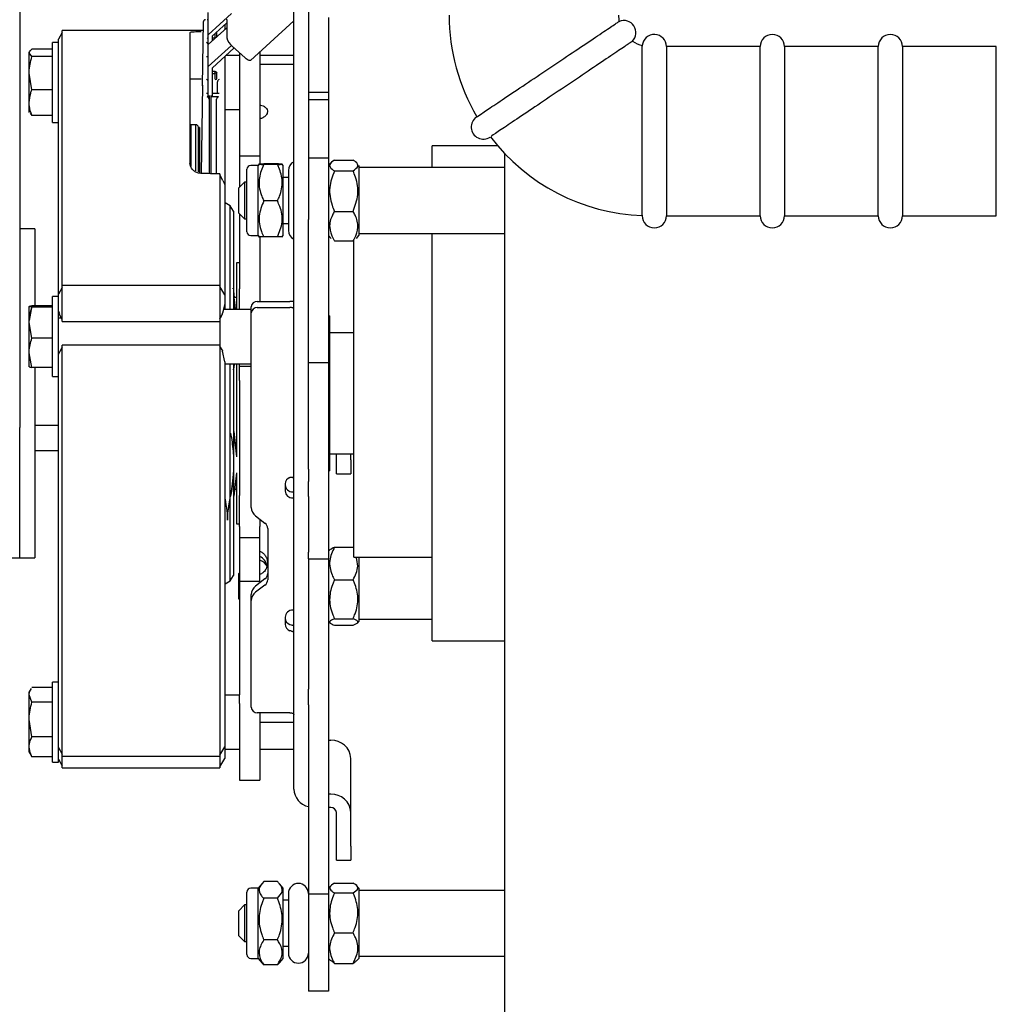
# Model space of a CAD drawing. Extents: x -1.6 to 30.5, y 5 to 43.4.
# Tile 3 of 12: x 12.5 to 17.5, y 8.9 to 14. Entities that reach past the tile are written whole.
import ezdxf

# ---------------------------------------------------------------- set-up
doc = ezdxf.new("R2010")
doc.units = 0
doc.header["$LTSCALE"] = 0.5
doc.header["$MEASUREMENT"] = 0
doc.layers.get('0').update_dxf_attribs({"linetype": 'CONTINUOUS'})
doc.layers.get('Defpoints').update_dxf_attribs({"linetype": 'CONTINUOUS'})
doc.layers.add('DIM', color=1, linetype='CONTINUOUS')
doc.styles.add('ROMANS', font='romans.shx', dxfattribs={"width": 0.9, "height": 0.375})
doc.dimstyles.new('GENIE', dxfattribs={"dimscale": 2, "dimtxt": 0.25, "dimasz": 0.156, "dimexe": 0.095, "dimexo": 0.0925, "dimgap": 0.095, "dimtad": 0, "dimtih": 1, "dimtoh": 1, "dimdec": 5, "dimzin": 4, "dimdsep": 46, "dimlunit": 5, "dimtxsty": 'ROMANS', "dimcen": 0.09, "dimadec": 0, "dimazin": 0, "dimtfac": 1, "dimtdec": 5, "dimtofl": 0, "dimtmove": 0, "dimatfit": 3, "dimfxl": 0.095, "dimfrac": 2, "dimtolj": 1, "dimtzin": 4, "dimarcsym": 0})

# ---------------------------------------------------------------- blocks, each defined once
blk = doc.blocks.new('*D54')
at = {"layer": 'Defpoints', "color": 0}
for p in [(26.4828, 26.5005), (10.1748, 20.1592), (26.4828, 6.7592)]:
    blk.add_point(p, dxfattribs=at)
at = {"layer": 'DIM', "color": 0, "lineweight": -2}
for p, q in [((26.4828, 26.3155), (26.4828, 6.5692)), ((10.1748, 19.9742), (10.1748, 6.5692)), ((10.4868, 6.7592), (15.3012, 6.7592)), ((26.1708, 6.7592), (21.3564, 6.7592))]:
    blk.add_line(p, q, dxfattribs=at)
at = {"layer": 'DIM', "color": 0}
for points in [[(10.4868, 6.8112), (10.4868, 6.7072), (10.1748, 6.7592)], [(26.1708, 6.7072), (26.1708, 6.8112), (26.4828, 6.7592)]]:
    blk.add_solid(points, dxfattribs=at)
at = {"layer": 'DIM', "color": 0, "insert": (18.3288, 6.7592), "char_height": 0.375, "attachment_point": 5, "style": 'ROMANS'}
blk.add_mtext('\\A1;{\\P16 5/16"\\P(WIDTH OF OPERATOR)}', dxfattribs=at)

msp = doc.modelspace()

# ---------------------------------------------------------------- linework, layer by layer
at = {"color": 7, "linetype": 'Continuous', "lineweight": 25}
for p, q in [((12.450526, 19.661092), (12.450526, 11.863177)), ((13.867326, 13.513876), (13.867326, 14.283294)), ((13.942326, 14.283294), (13.942326, 13.513876)), ((13.424994, 13.892965), (13.424994, 14.007072)), ((13.545309, 14.002008), (13.424994, 13.892965)), ((13.395585, 13.629352), (13.400396, 13.960871)), ((13.520453, 13.953847), (13.444994, 13.885457)), ((13.520453, 13.969758), (13.520453, 13.876782)), ((13.642774, 13.760628), (13.867326, 13.964141)), ((14.047326, 13.981864), (14.047326, 13.909082)), ((12.670326, 13.90423), (12.650326, 13.869589)), ((13.399719, 13.91423), (12.670326, 13.91423)), ((12.670326, 12.593413), (12.670326, 13.91423)), ((13.330326, 13.903995), (13.330326, 13.228825)), ((13.424994, 13.84254), (13.520453, 13.929055)), ((13.459326, 13.898447), (13.459326, 13.879986)), ((13.469326, 13.882719), (13.469326, 13.90751)), ((13.510326, 13.944668), (13.510326, 13.919877)), ((14.047326, 13.909082), (14.047326, 13.829347)), ((12.650326, 13.853418), (12.619326, 13.853418)), ((12.619326, 13.439418), (12.619326, 13.853418)), ((12.650326, 12.580219), (12.650326, 13.869589)), ((13.424994, 13.875211), (13.423552, 13.875211)), ((13.424994, 13.84254), (13.424994, 13.892965)), ((13.444994, 13.885457), (13.444994, 13.860666)), ((13.461042, 13.875211), (13.444994, 13.875211)), ((13.459326, 13.879986), (13.459326, 13.877511)), ((13.459326, 13.877511), (13.459326, 13.875211)), ((12.499326, 13.798889), (12.499326, 13.802418)), ((12.513259, 13.779839), (12.499326, 13.798889)), ((12.499326, 13.694078), (12.499326, 13.798889)), ((12.619326, 13.817939), (12.513259, 13.817939)), ((13.424994, 13.728433), (13.424994, 13.84254)), ((13.545309, 13.837475), (13.424994, 13.728433)), ((13.559382, 13.824596), (13.444994, 13.720925)), ((13.548737, 13.834243), (13.615913, 13.773362)), ((13.587326, 13.79927), (13.587326, 13.267063)), ((13.692326, 13.805537), (13.692326, 13.267063)), ((14.047326, 13.829347), (14.047326, 13.593889)), ((16.277848, 13.831998), (15.792848, 13.831998)), ((15.792848, 13.831998), (15.792848, 12.956998)), ((16.277848, 12.956998), (16.277848, 13.831998)), ((16.887848, 13.831998), (16.402848, 13.831998)), ((16.402848, 13.831998), (16.402848, 12.956998)), ((16.887848, 12.956998), (16.887848, 13.831998)), ((17.497848, 13.831998), (17.012848, 13.831998)), ((17.012848, 13.831998), (17.012848, 12.956998)), ((17.497848, 12.956998), (17.497848, 13.831998)), ((12.619326, 13.779839), (12.513259, 13.779839)), ((13.424994, 13.779657), (13.420695, 13.779657)), ((13.510326, 13.780136), (13.510326, 13.386562)), ((13.587326, 13.786418), (13.517258, 13.786418)), ((13.867326, 13.786418), (13.692326, 13.786418)), ((12.513259, 13.608318), (12.499326, 13.694078)), ((12.499326, 13.541608), (12.499326, 13.694078)), ((13.424994, 13.574688), (13.424994, 13.728433)), ((13.444994, 13.720925), (13.444994, 13.574688)), ((13.454326, 13.70302), (13.444994, 13.70302)), ((13.444994, 13.69302), (13.454326, 13.69302)), ((13.459326, 13.695549), (13.459326, 13.667313)), ((13.469326, 13.667313), (13.469326, 13.695549)), ((13.867326, 13.73923), (13.692326, 13.73923)), ((13.459326, 13.667313), (13.459326, 13.666972)), ((13.469326, 13.666972), (13.469326, 13.667313)), ((13.472211, 13.589479), (13.472211, 13.648914)), ((12.619326, 13.608318), (12.513259, 13.608318)), ((13.395585, 13.631918), (13.389222, 13.176184)), ((13.424994, 13.589479), (13.420695, 13.589479)), ((13.477957, 13.589479), (13.444994, 13.589479)), ((14.047326, 13.593889), (13.942326, 13.593889)), ((14.047326, 13.593889), (14.047326, 13.593853)), ((14.047326, 13.593853), (14.047326, 13.557783)), ((12.499326, 13.490418), (12.499326, 13.541608)), ((13.429326, 13.571428), (13.419326, 13.571428)), ((13.429326, 13.579219), (13.429326, 13.574933)), ((13.429326, 13.574933), (13.429326, 13.568034)), ((13.429326, 13.568034), (13.429326, 13.55439)), ((13.429326, 13.55439), (13.429326, 13.377499)), ((13.439326, 13.574933), (13.439326, 13.579219)), ((13.439326, 13.568034), (13.439326, 13.574933)), ((13.478326, 13.571428), (13.439326, 13.571428)), ((13.439326, 13.174611), (13.439326, 13.568034)), ((13.468326, 13.377499), (13.468326, 13.559116)), ((13.942326, 13.557783), (14.047326, 13.557783)), ((14.047326, 13.557783), (14.047326, 13.254119)), ((13.510326, 13.506418), (13.587326, 13.506418)), ((13.867326, 12.93724), (13.867326, 13.513876)), ((13.942326, 13.513876), (13.942326, 12.93724)), ((12.503919, 13.486825), (12.513259, 13.474898)), ((12.619326, 13.474898), (12.513259, 13.474898)), ((12.619326, 13.439418), (12.650326, 13.439418)), ((13.334004, 13.427162), (13.330326, 13.427162)), ((13.334004, 13.217237), (13.334004, 13.427162)), ((13.360004, 13.427162), (13.336647, 13.427162)), ((13.336647, 13.212637), (13.336647, 13.427162)), ((13.360004, 13.189849), (13.360004, 13.427162)), ((13.380326, 13.41423), (13.374326, 13.41423)), ((13.374326, 13.184213), (13.374326, 13.41423)), ((13.380326, 13.41423), (13.380326, 13.231067)), ((13.510326, 13.386562), (13.510326, 13.373273)), ((13.429326, 13.377499), (13.429326, 13.174925)), ((13.468326, 13.173701), (13.468326, 13.377499)), ((13.510326, 13.373273), (13.510326, 13.113809)), ((14.920159, 13.31923), (14.582326, 13.31923)), ((14.920159, 13.31923), (14.582326, 13.31923)), ((14.582326, 13.206218), (14.582326, 13.31923)), ((13.587326, 13.267063), (13.692326, 13.267063)), ((13.587326, 13.267063), (13.587326, 13.106218)), ((13.692326, 13.267063), (13.692326, 13.226113)), ((14.047326, 13.254119), (13.942326, 13.254119)), ((14.047326, 13.254119), (14.047326, 12.197752)), ((14.077326, 13.245375), (14.173326, 13.245375)), ((14.957326, 8.80423), (14.957326, 13.278149)), ((13.380326, 13.231067), (13.380326, 13.182568)), ((13.624826, 13.115342), (13.624826, 13.197725)), ((13.682326, 13.217725), (13.644826, 13.217725)), ((13.688642, 13.225093), (13.682326, 13.217725)), ((13.682326, 13.12514), (13.682326, 13.217725)), ((13.782326, 13.224963), (13.712326, 13.224963)), ((13.782326, 13.222449), (13.712326, 13.222449)), ((13.812326, 13.217725), (13.805784, 13.225357)), ((13.812326, 13.12514), (13.812326, 13.217725)), ((13.839326, 13.190718), (13.839326, 12.881718)), ((14.059671, 13.232128), (14.047326, 13.217725)), ((14.059671, 13.232128), (14.047326, 13.217725)), ((14.077326, 13.189238), (14.173326, 13.189238)), ((14.192498, 13.230358), (14.190927, 13.23219)), ((14.192498, 13.230358), (14.190927, 13.23219)), ((14.203326, 13.217725), (14.203326, 12.907812)), ((14.957326, 13.206218), (14.203326, 13.206218)), ((14.957326, 13.206218), (14.203326, 13.206218)), ((13.485326, 13.173166), (13.485326, 12.593413)), ((13.500675, 13.140243), (13.485326, 13.168042)), ((13.612326, 13.131218), (13.582326, 13.101218)), ((13.612326, 13.131218), (13.582326, 13.101218)), ((13.624826, 13.131218), (13.612326, 13.131218)), ((13.624826, 13.131218), (13.612326, 13.131218)), ((13.612326, 13.131218), (13.612326, 12.941218)), ((13.839326, 13.155218), (13.812326, 13.155218)), ((13.510326, 13.113809), (13.510326, 12.579137)), ((13.582326, 12.971218), (13.582326, 13.101218)), ((13.624826, 12.874712), (13.624826, 13.115342)), ((13.682326, 12.854712), (13.682326, 13.12514)), ((13.812326, 12.854712), (13.812326, 13.12514)), ((13.782326, 13.033704), (13.712326, 13.033704)), ((13.511618, 13.02423), (13.510326, 13.02423)), ((13.538618, 13.008641), (13.511618, 13.02423)), ((13.511618, 12.472544), (13.511618, 13.02423)), ((13.555326, 12.980276), (13.538618, 13.008641)), ((13.538618, 12.472544), (13.538618, 13.008641)), ((13.555326, 12.980276), (13.555326, 12.892108)), ((14.077326, 12.980082), (14.173326, 12.980082)), ((13.582326, 12.971218), (13.612326, 12.941218)), ((13.582326, 12.971218), (13.612326, 12.941218)), ((13.587326, 12.966218), (13.587326, 12.57909)), ((13.612326, 12.941218), (13.624826, 12.941218)), ((13.612326, 12.941218), (13.624826, 12.941218)), ((13.867326, 11.647871), (13.867326, 12.93724)), ((13.942326, 11.647871), (13.942326, 12.93724)), ((15.792848, 12.956998), (16.277848, 12.956998)), ((16.402848, 12.956998), (16.887848, 12.956998)), ((17.012848, 12.956998), (17.497848, 12.956998)), ((12.528026, 12.88923), (12.450526, 12.88923)), ((12.528026, 12.88923), (12.528026, 12.492101)), ((13.555326, 12.892108), (13.555326, 12.472544)), ((13.812326, 12.917218), (13.839326, 12.917218)), ((14.203326, 12.907812), (14.203326, 12.854712)), ((13.644826, 12.854712), (13.682326, 12.854712)), ((13.682326, 12.854712), (13.688642, 12.847344)), ((13.692326, 12.851082), (13.692326, 12.57909)), ((13.782326, 12.847474), (13.712326, 12.847474)), ((13.805784, 12.84708), (13.812326, 12.854712)), ((14.047326, 12.854712), (14.059671, 12.840309)), ((14.047326, 12.854712), (14.059671, 12.840309)), ((14.077326, 12.827062), (14.173326, 12.827062)), ((14.177326, 11.19223), (14.177326, 12.834167)), ((14.190927, 12.840247), (14.203326, 12.854712)), ((14.190927, 12.840247), (14.203326, 12.854712)), ((14.203326, 12.866218), (14.957326, 12.866218)), ((14.203326, 12.866218), (14.957326, 12.866218)), ((14.582326, 10.75923), (14.582326, 12.866218)), ((13.587326, 12.71423), (13.571326, 12.71423)), ((13.571326, 12.71423), (13.571326, 12.71315)), ((13.571326, 12.71315), (13.571326, 12.472544)), ((12.670326, 12.586773), (12.650326, 12.552132)), ((12.650326, 12.552132), (12.650326, 12.580219)), ((13.485326, 12.596773), (12.670326, 12.596773)), ((12.670326, 12.551774), (12.670326, 12.596773)), ((13.485326, 12.596773), (13.485326, 12.551774)), ((13.510326, 12.548472), (13.485326, 12.591773)), ((13.510326, 12.579137), (13.510326, 12.548472)), ((13.550365, 12.580363), (13.550813, 12.579308)), ((13.587326, 12.503633), (13.587326, 12.57909)), ((13.692326, 12.57909), (13.692326, 12.514636)), ((12.650326, 12.539544), (12.619326, 12.539544)), ((12.619326, 12.125544), (12.619326, 12.539544)), ((12.650326, 12.540613), (12.650326, 12.552132)), ((12.650326, 12.515962), (12.650326, 12.540613)), ((12.670326, 12.459364), (12.670326, 12.551774)), ((13.485326, 12.551774), (13.485326, 12.459364)), ((13.510326, 12.548472), (13.510326, 12.539698)), ((13.510326, 12.539698), (13.510326, 12.500353)), ((13.571326, 12.53423), (13.556624, 12.53423)), ((13.561072, 12.53423), (13.556701, 12.569915)), ((13.56048, 12.53423), (13.556701, 12.555616)), ((12.513259, 12.492101), (12.499326, 12.41601)), ((12.499401, 12.488675), (12.499326, 12.488544)), ((12.499326, 12.404948), (12.499326, 12.488414)), ((12.619326, 12.492101), (12.513259, 12.492101)), ((12.619326, 12.484726), (12.513259, 12.484726)), ((12.650326, 12.187903), (12.650326, 12.515962)), ((13.510326, 12.500353), (13.499413, 12.453338)), ((13.647326, 12.472544), (13.503871, 12.472544)), ((13.556701, 12.519424), (13.561896, 12.472544)), ((13.587326, 12.495513), (13.587326, 12.503633)), ((13.587326, 12.472544), (13.587326, 12.495513)), ((13.647326, 12.454617), (13.647326, 12.486314)), ((13.678576, 12.514636), (13.847326, 12.514636)), ((13.678576, 12.48294), (13.847326, 12.48294)), ((12.657624, 12.452805), (12.650326, 12.463206)), ((12.670326, 12.421302), (12.650326, 12.457596)), ((12.666886, 12.427544), (12.650326, 12.427544)), ((12.670326, 12.421199), (12.670326, 12.459364)), ((12.670326, 12.411425), (12.670326, 12.421199)), ((13.485326, 12.459364), (13.485326, 12.421199)), ((13.485326, 12.426138), (13.494673, 12.442128)), ((13.485326, 12.425089), (13.488213, 12.430089)), ((13.485326, 12.421199), (13.485326, 12.4184)), ((13.488213, 12.430089), (13.494673, 12.442128)), ((13.647326, 11.449115), (13.647326, 12.454617)), ((14.052326, 12.43923), (14.047326, 12.43923)), ((14.052326, 12.43923), (14.052326, 11.63923)), ((12.513259, 12.32517), (12.499326, 12.404948)), ((12.499326, 12.249079), (12.499326, 12.404948)), ((12.670326, 12.411302), (12.670326, 12.411425)), ((12.670326, 12.411302), (13.485326, 12.411302)), ((13.485326, 12.4184), (13.485326, 12.288256)), ((12.619326, 12.32517), (12.513259, 12.32517)), ((14.177326, 12.35173), (14.052326, 12.35173)), ((14.177326, 12.35173), (14.052326, 12.35173)), ((12.670326, 12.278256), (12.657624, 12.256256)), ((13.485326, 12.288256), (12.670326, 12.288256)), ((12.670326, 12.259697), (12.670326, 12.288256)), ((13.485326, 12.288256), (13.485326, 12.259697)), ((13.496203, 12.264417), (13.485326, 12.283256)), ((12.513259, 12.172988), (12.499326, 12.249079)), ((12.499326, 12.176675), (12.499326, 12.249079)), ((12.657624, 12.256256), (12.650326, 12.241686)), ((12.670326, 12.165136), (12.670326, 12.259697)), ((13.485326, 12.259697), (13.485326, 12.165136)), ((13.510326, 12.202597), (13.499413, 12.256535)), ((12.499326, 12.176544), (12.499401, 12.176413)), ((12.619326, 12.172988), (12.513259, 12.172988)), ((12.528026, 12.172988), (12.528026, 11.18923)), ((12.650326, 12.162395), (12.650326, 12.187755)), ((12.670326, 12.10219), (12.670326, 12.165136)), ((13.485326, 12.165136), (13.485326, 12.10219)), ((13.510326, 12.202597), (13.510326, 12.16217)), ((13.510326, 12.192544), (13.647326, 12.192544)), ((13.511618, 11.05423), (13.511618, 12.192544)), ((13.538618, 11.069818), (13.538618, 12.192544)), ((13.555326, 12.192544), (13.555326, 11.098183)), ((13.555326, 12.161423), (13.556701, 12.170754)), ((13.559185, 12.192544), (13.556701, 12.170754)), ((13.571326, 12.192544), (13.571326, 11.710723)), ((13.587326, 12.17845), (13.587326, 12.192544)), ((13.647326, 12.17845), (13.587326, 12.17845)), ((13.587326, 12.167997), (13.587326, 12.17845)), ((13.587326, 12.105577), (13.587326, 12.167997)), ((14.047326, 12.197752), (13.942326, 12.197752)), ((14.047326, 12.197752), (14.047326, 11.218446)), ((12.619326, 12.125544), (12.650326, 12.125544)), ((12.650326, 12.146281), (12.650326, 12.162395)), ((12.650326, 12.133783), (12.650326, 12.146281)), ((12.650326, 12.126544), (12.650326, 12.133783)), ((12.650326, 12.065061), (12.650326, 12.126544)), ((13.510326, 12.16217), (13.510326, 12.149897)), ((13.510326, 12.149897), (13.510326, 12.133433)), ((13.510326, 12.133433), (13.510326, 12.065009)), ((12.650326, 10.208871), (12.650326, 12.065061)), ((12.670326, 12.085727), (12.670326, 12.10219)), ((12.670326, 12.065691), (12.670326, 12.085727)), ((12.670326, 10.16423), (12.670326, 12.065691)), ((13.485326, 12.10219), (13.485326, 12.085727)), ((13.485326, 12.085727), (13.485326, 12.065691)), ((13.485326, 12.065691), (13.485326, 10.16423)), ((13.510326, 12.065009), (13.510326, 10.212531)), ((13.587326, 12.105577), (13.587326, 11.511128)), ((12.450526, 11.18923), (12.450526, 11.863177)), ((12.650326, 11.87329), (12.528026, 11.87329)), ((13.556701, 11.841626), (13.571326, 11.71934)), ((13.556701, 11.833794), (13.571326, 11.710723)), ((12.650326, 11.741901), (12.528026, 11.741901)), ((14.052326, 11.72673), (14.177326, 11.72673)), ((14.052326, 11.72673), (14.177326, 11.72673)), ((14.087326, 11.695293), (14.087326, 11.72673)), ((14.162326, 11.695293), (14.162326, 11.72673)), ((13.555148, 11.678503), (13.555326, 11.665486)), ((14.087326, 11.623121), (14.087326, 11.695293)), ((14.162326, 11.695293), (14.162326, 11.623121)), ((13.571326, 11.627946), (13.556701, 11.508544)), ((13.571326, 11.627946), (13.571326, 11.36423)), ((13.867326, 11.583236), (13.867326, 11.647871)), ((13.942326, 11.647871), (13.942326, 11.583236)), ((14.047326, 11.63923), (14.052326, 11.63923)), ((14.087326, 11.623121), (14.162326, 11.623121)), ((13.822326, 11.571042), (13.822326, 11.53479)), ((13.867326, 11.435819), (13.867326, 11.583236)), ((13.942326, 11.506626), (13.942326, 11.583236)), ((13.561072, 11.54423), (13.571326, 11.54423)), ((13.587326, 11.351657), (13.587326, 11.511128)), ((13.862326, 11.530234), (13.867326, 11.530234)), ((13.942326, 11.506626), (13.942326, 11.218446)), ((13.862326, 11.498538), (13.867326, 11.498538)), ((13.669652, 11.405723), (13.718037, 11.368926)), ((13.867326, 11.371185), (13.867326, 11.435819)), ((13.571326, 11.36423), (13.587326, 11.36423)), ((13.587326, 11.351657), (13.587326, 11.294603)), ((13.692326, 11.388479), (13.692326, 11.351657)), ((13.692326, 11.294603), (13.692326, 11.351657)), ((13.867326, 9.993421), (13.867326, 11.371185)), ((13.732326, 11.341155), (13.732326, 11.075883)), ((13.587326, 11.294603), (13.692326, 11.294603)), ((13.587326, 11.294603), (13.587326, 11.068026)), ((13.692326, 11.068026), (13.692326, 11.294603)), ((13.942326, 11.183803), (13.942326, 11.218446)), ((14.05643, 11.234369), (14.047326, 11.223747)), ((14.05643, 11.234369), (14.047326, 11.223747)), ((14.047326, 11.218446), (14.047326, 11.183803)), ((14.077326, 11.244217), (14.173326, 11.244217)), ((11.898526, 11.18923), (12.450526, 11.18923)), ((12.448526, 11.18923), (12.528026, 11.18923)), ((13.942326, 11.183803), (14.047326, 11.183803)), ((13.942326, 11.183803), (13.942326, 11.175195)), ((13.942326, 11.175195), (13.942326, 10.604221)), ((14.047326, 11.183803), (14.047326, 11.175195)), ((14.047326, 11.175195), (14.047326, 10.604221)), ((14.177326, 11.19223), (14.582326, 11.19223)), ((14.177326, 11.19223), (14.582326, 11.19223)), ((14.203326, 11.19223), (14.203326, 10.860735)), ((13.538618, 11.069818), (13.555326, 11.098183)), ((13.587326, 11.112241), (13.582326, 11.107241)), ((13.587326, 11.112241), (13.582326, 11.107241)), ((13.582326, 10.977241), (13.582326, 11.107241)), ((13.510326, 11.05423), (13.511618, 11.05423)), ((13.511618, 11.05423), (13.538618, 11.069818)), ((13.587326, 11.068026), (13.692326, 11.068026)), ((13.587326, 11.067037), (13.587326, 10.480803)), ((13.718037, 11.079809), (13.669652, 11.043012)), ((13.718037, 11.048112), (13.669652, 11.011316)), ((13.692326, 11.067037), (13.692326, 11.060255)), ((14.077326, 11.075698), (14.173326, 11.075698)), ((13.647326, 10.967924), (13.647326, 10.99962)), ((13.582326, 10.977241), (13.587326, 10.972241)), ((13.582326, 10.977241), (13.587326, 10.972241)), ((13.647326, 10.416659), (13.647326, 10.967924)), ((13.867326, 10.918501), (13.862326, 10.918501)), ((13.822326, 10.882248), (13.822326, 10.845996)), ((13.867326, 10.84054), (13.862326, 10.840936)), ((14.047326, 10.860735), (14.05643, 10.850113)), ((14.047326, 10.860735), (14.05643, 10.850113)), ((14.077326, 10.873722), (14.173326, 10.873722)), ((14.195523, 10.851631), (14.203326, 10.860735)), ((14.195523, 10.851631), (14.203326, 10.860735)), ((14.203326, 10.872241), (14.582326, 10.872241)), ((14.203326, 10.872241), (14.582326, 10.872241)), ((14.077326, 10.840265), (14.173326, 10.840265)), ((14.582326, 10.75923), (14.957326, 10.75923)), ((14.582326, 10.75923), (14.957326, 10.75923)), ((13.942326, 10.604221), (13.942326, 10.524486)), ((14.047326, 10.604221), (14.047326, 10.524486)), ((12.650326, 10.546903), (12.619326, 10.546903)), ((12.619326, 10.170029), (12.619326, 10.546903)), ((12.509215, 10.51303), (12.499326, 10.495903)), ((12.499326, 10.481114), (12.499326, 10.495903)), ((12.619326, 10.519391), (12.513259, 10.519391)), ((13.942326, 10.524486), (13.942326, 10.509694)), ((13.942326, 10.429958), (13.942326, 10.509694)), ((14.047326, 10.524486), (14.047326, 10.509694)), ((14.047326, 10.509694), (14.047326, 10.429958)), ((12.513259, 10.442838), (12.499326, 10.481114)), ((12.499326, 10.353094), (12.499326, 10.481114)), ((12.619326, 10.442838), (12.513259, 10.442838)), ((13.587326, 10.479903), (13.510326, 10.479903)), ((13.587326, 10.43528), (13.587326, 10.480803)), ((13.587326, 10.43528), (13.587326, 10.03923)), ((13.847326, 10.388337), (13.678576, 10.388337)), ((13.692326, 10.388337), (13.692326, 10.03923)), ((13.942326, 10.429958), (13.942326, 9.450652)), ((14.047326, 10.429958), (14.047326, 9.450652)), ((12.513259, 10.26335), (12.499326, 10.353094)), ((12.499326, 10.211882), (12.499326, 10.353094)), ((13.692326, 10.33923), (13.867326, 10.33923)), ((12.619326, 10.26335), (12.513259, 10.26335)), ((14.047326, 10.246066), (14.058326, 10.246066)), ((12.499326, 10.183903), (12.499326, 10.211882)), ((12.499326, 10.183903), (12.509215, 10.166775)), ((12.650326, 10.208871), (12.670326, 10.17423)), ((12.650326, 10.157128), (12.650326, 10.208871)), ((13.485326, 10.16923), (13.510326, 10.212531)), ((13.510326, 10.212531), (13.510326, 10.158675)), ((13.510326, 10.199903), (13.587326, 10.199903)), ((13.692326, 10.199903), (13.867326, 10.199903)), ((12.510493, 10.167513), (12.513259, 10.160415)), ((12.619326, 10.160415), (12.513259, 10.160415)), ((12.619326, 10.132903), (12.619326, 10.170029)), ((12.619326, 10.132903), (12.650326, 10.132903)), ((12.650326, 10.14826), (12.650326, 10.157128)), ((12.650326, 10.14826), (12.670326, 10.113619)), ((12.650326, 10.132903), (12.650326, 10.14826)), ((12.670326, 10.16423), (13.485326, 10.16423)), ((12.670326, 10.138262), (12.670326, 10.16423)), ((12.670326, 10.103619), (12.670326, 10.138262)), ((13.485326, 10.16423), (13.485326, 10.138262)), ((13.485326, 10.108619), (13.510326, 10.15192)), ((13.485326, 10.138262), (13.485326, 10.103619)), ((13.510326, 10.158675), (13.510326, 10.15192)), ((14.162326, 9.872882), (14.162326, 10.15181)), ((12.670326, 10.103619), (13.485326, 10.103619)), ((13.587326, 10.03923), (13.692326, 10.03923)), ((14.058326, 9.967138), (14.047326, 9.967138)), ((14.058326, 9.899165), (14.047326, 9.899165)), ((14.087326, 9.698845), (14.087326, 9.872882)), ((14.162326, 9.698845), (14.162326, 9.872882)), ((14.087326, 9.626672), (14.087326, 9.698845)), ((14.162326, 9.698845), (14.162326, 9.626672)), ((14.087326, 9.626672), (14.162326, 9.626672)), ((13.682326, 9.481532), (13.644826, 9.481532)), ((13.703308, 9.506012), (13.682326, 9.481532)), ((13.682326, 9.320775), (13.682326, 9.481532)), ((13.782326, 9.515113), (13.712326, 9.515113)), ((13.812326, 9.481532), (13.792618, 9.504524)), ((13.812326, 9.320775), (13.812326, 9.481532)), ((14.058232, 9.494256), (14.047326, 9.481532)), ((14.058232, 9.494256), (14.047326, 9.481532)), ((14.077326, 9.507371), (14.173326, 9.507371)), ((14.203326, 9.481532), (14.191995, 9.494752)), ((14.203326, 9.481532), (14.191995, 9.494752)), ((14.203326, 9.481532), (14.203326, 9.118519)), ((14.957326, 9.470026), (14.203326, 9.470026)), ((14.957326, 9.470026), (14.203326, 9.470026)), ((13.624826, 9.318489), (13.624826, 9.461532)), ((13.782326, 9.429004), (13.712326, 9.429004)), ((13.839326, 9.419026), (13.812326, 9.419026)), ((13.839326, 9.454526), (13.839326, 9.145526)), ((14.047326, 9.450652), (13.942326, 9.450652)), ((13.942326, 9.450652), (13.942326, 8.949157)), ((14.047326, 9.450652), (14.047326, 8.949157)), ((14.077326, 9.457663), (14.173326, 9.457663)), ((13.612326, 9.395026), (13.582326, 9.365026)), ((13.612326, 9.395026), (13.582326, 9.365026)), ((13.582326, 9.235026), (13.582326, 9.365026)), ((13.624826, 9.395026), (13.612326, 9.395026)), ((13.624826, 9.395026), (13.612326, 9.395026)), ((13.612326, 9.395026), (13.612326, 9.205026)), ((13.624826, 9.138519), (13.624826, 9.318489)), ((13.682326, 9.118519), (13.682326, 9.320775)), ((13.812326, 9.118519), (13.812326, 9.320775)), ((13.582326, 9.235026), (13.612326, 9.205026)), ((13.582326, 9.235026), (13.612326, 9.205026)), ((13.782326, 9.213917), (13.712326, 9.213917)), ((14.077326, 9.250317), (14.173326, 9.250317)), ((13.612326, 9.205026), (13.624826, 9.205026)), ((13.612326, 9.205026), (13.624826, 9.205026)), ((13.812326, 9.181026), (13.839326, 9.181026)), ((13.644826, 9.118519), (13.682326, 9.118519)), ((13.682326, 9.118519), (13.703308, 9.09404)), ((13.792618, 9.095527), (13.812326, 9.118519)), ((14.047326, 9.118519), (14.058232, 9.105795)), ((14.047326, 9.118519), (14.058232, 9.105795)), ((14.191995, 9.1053), (14.203326, 9.118519)), ((14.191995, 9.1053), (14.203326, 9.118519)), ((14.203326, 9.130026), (14.957326, 9.130026)), ((14.203326, 9.130026), (14.957326, 9.130026)), ((13.712326, 9.084939), (13.705134, 9.095605)), ((13.782326, 9.084939), (13.712326, 9.084939)), ((13.792451, 9.09567), (13.782326, 9.084939)), ((14.077326, 9.09268), (14.060119, 9.107412)), ((14.077326, 9.09268), (14.060119, 9.107412)), ((14.077326, 9.09268), (14.173326, 9.09268)), ((14.047326, 8.949157), (13.942326, 8.949157))]:
    msp.add_line(p, q, dxfattribs=at)
at = {"color": 7, "linetype": 'Continuous', "lineweight": 25, "flags": 128}
for points in [[(13.520453, 13.969758), (13.520997, 13.972564), (13.521876, 13.973763)], [(13.642774, 13.760628), (13.642044, 13.760115), (13.63943, 13.759561), (13.635913, 13.760187), (13.631626, 13.761969), (13.626736, 13.764839), (13.62143, 13.768686), (13.615913, 13.773362)], [(13.867326, 12.513736), (13.865859, 12.513865), (13.847326, 12.514636)], [(13.867326, 12.474487), (13.866942, 12.476136), (13.865803, 12.477722), (13.863955, 12.479183), (13.861468, 12.480464), (13.858437, 12.481515), (13.85498, 12.482296), (13.851228, 12.482777), (13.847326, 12.48294)], [(13.847326, 10.388337), (13.851228, 10.388174), (13.85498, 10.387693), (13.858437, 10.386912), (13.861468, 10.385861), (13.863955, 10.38458), (13.865803, 10.383119), (13.866942, 10.381533), (13.867326, 10.379885)]]:
    msp.add_lwpolyline(points, dxfattribs=at)
at = {"color": 7, "linetype": 'Continuous', "lineweight": 25}
msp.add_circle((13.464284, 13.69566), 0.004941, dxfattribs=at)
for centre, radius, start, end in [((15.707826, 13.994498), 1.0375, 180, 210.429588), ((15.707826, 13.994498), 0.1625, 180, 192.237921), ((15.572949, 13.903865), 0.0625, 313.873946, 112.812514), ((13.599238, 13.898494), 0.081722, 195.407317, 231.832735), ((15.707826, 13.994498), 0.1625, 235.997361, 256.21849), ((15.730348, 13.831998), 0.0625, 0, 175.46223), ((16.340348, 13.831998), 0.0625, 0, 180), ((16.950348, 13.831998), 0.0625, 0, 180), ((13.464326, 13.666972), 0.005, 180, 0), ((14.846688, 13.415838), 0.0625, 123.900003, 303.900003), ((13.335326, 13.41423), 0.013, 84.165222, 95.834778), ((13.361326, 13.41423), 0.013, 0, 95.834778), ((15.707826, 13.994498), 1.0375, 217.371184, 267.787494), ((13.890826, 13.190718), 0.0515, 117.149297, 180), ((13.644826, 13.197725), 0.02, 90, 180), ((15.730348, 12.956998), 0.0625, 180, 0), ((16.340348, 12.956998), 0.0625, 180, 0), ((16.950348, 12.956998), 0.0625, 180, 0), ((13.890826, 12.881718), 0.0515, 180, 242.850703), ((13.644826, 12.874712), 0.02, 180, 270), ((13.677181, 12.484774), 0.029894, 87.324663, 177.047859), ((13.677181, 12.453078), 0.029894, 87.324663, 177.047859), ((13.858792, 11.570018), 0.03648, 108.318688, 178.390397), ((13.860213, 11.597512), 0.007236, 10.591494, 73.023593), ((13.86054, 11.568457), 0.038265, 182.952141, 272.675337), ((13.86054, 11.536761), 0.038265, 182.952141, 272.675337), ((13.702041, 11.449827), 0.05472, 180.745845, 233.707026), ((13.697308, 11.340699), 0.035021, 0.745845, 53.707026), ((13.697308, 11.108035), 0.035021, 306.292974, 359.254155), ((13.697308, 11.076339), 0.035021, 306.292974, 359.254155), ((13.702041, 10.998908), 0.05472, 126.292974, 179.254155), ((13.702041, 10.967211), 0.05472, 126.292974, 179.254155), ((13.86054, 10.880278), 0.038265, 87.324663, 177.047859), ((13.858792, 10.878717), 0.03648, 181.609603, 251.681312), ((13.858792, 10.847021), 0.03648, 181.609603, 251.681312), ((13.860213, 10.799961), 0.007236, 10.591494, 73.023593), ((13.677181, 10.418199), 0.029894, 182.952141, 272.675337), ((14.06297, 10.146686), 0.099488, 2.952141, 92.675337), ((13.963052, 9.996407), 0.095773, 181.78641, 257.501829), ((14.06297, 9.867758), 0.099488, 2.952141, 92.675337), ((14.059621, 9.871453), 0.027742, 2.952141, 92.675337), ((13.644826, 9.461532), 0.02, 90, 180), ((13.890826, 9.454526), 0.0515, 0, 180), ((13.644826, 9.138519), 0.02, 180, 270), ((13.890826, 9.145526), 0.0515, 180, 0)]:
    msp.add_arc(centre, radius, start, end, dxfattribs=at)
for centre, major_axis, ratio, start_param, end_param in [((13.41649, 13.843297), (0.008392, -0.008392), 0.63707026, 0.98228287, 2.13802831), ((13.419326, 13.865211), (0.008434, 0.008434), 0.63707026, 0.56723201, 1.00356429), ((13.41649, 13.769707), (0.008392, 0.008392), 0.63707026, 0.56723201, 1.00356428), ((13.41649, 13.653119), (0.008392, -0.008392), 0.63707026, 1.11321829, 2.13802828), ((13.482162, 13.653119), (0.008392, 0.008392), 0.63707026, 1.00356435, 2.57436065), ((13.41649, 13.579528), (0.008392, 0.008392), 0.63707026, 0.56723201, 1.00356431), ((13.482162, 13.579528), (0.008392, -0.008392), 0.63707026, 2.13802832, 2.57436065), ((13.419326, 13.559116), (0, 0.012313), 0.81217008, 4.71238896, 6.28318529), ((13.478326, 13.559116), (0, 0.012313), 0.81217008, 0, 1.57079633), ((-11.546396, 12.03923), (53.692969, -0.793203), 0.03164207, 1.08627203, 1.08831497), ((13.671326, 11.130191), (0, 0.07023), 0.85433124, 4.9344639, 5.9256142), ((13.671326, 11.130191), (0.06, 0), 0.82188321, 0.24987757, 1.21322522)]:
    msp.add_ellipse(centre, major_axis=major_axis, ratio=ratio, start_param=start_param, end_param=end_param, dxfattribs=at)
for points, knots in [([(13.410346, 13.970712), (13.409566, 13.970659), (13.40805, 13.970556), (13.406001, 13.969782), (13.404318, 13.968686), (13.403004, 13.967327), (13.402023, 13.965813), (13.401333, 13.964282), (13.400867, 13.962851), (13.400681, 13.962053), (13.400597, 13.96169)], [0, 0, 0, 0, 0.15614159, 0.30355943, 0.44427849, 0.57833301, 0.70346991, 0.81721678, 0.91669467, 1, 1, 1, 1]), ([(13.424994, 13.96891), (13.424427, 13.969269), (13.423094, 13.970114), (13.421104, 13.970638), (13.419763, 13.970694), (13.419326, 13.970712)], [0, 0, 0, 0, 0.33246012, 0.78260823, 1, 1, 1, 1]), ([(14.815008, 13.469815), (14.814496, 13.469471), (14.809012, 13.465786), (14.834076, 13.482631), (14.895164, 13.523687), (14.991507, 13.588438), (15.107941, 13.66669), (15.232837, 13.750623), (15.352404, 13.830931), (15.453295, 13.89857), (15.51338, 13.938445), (15.539399, 13.955452), (15.550941, 13.962921), (15.546772, 13.960214), (15.545765, 13.95956)], [0, 0, 0, 0, 0.01097767, 0.11754857, 0.22412819, 0.33079593, 0.4376592, 0.54488459, 0.65275105, 0.76169406, 0.8720137, 0.92621084, 0.98217661, 1, 1, 1, 1]), ([(13.330326, 13.903995), (13.331057, 13.904751), (13.332519, 13.906265), (13.343918, 13.907966), (13.360484, 13.909079), (13.376474, 13.909507), (13.385774, 13.909558), (13.388232, 13.909572)], [0, 0, 0, 0, 0.23672671, 0.47361761, 0.70473887, 0.92195663, 1, 1, 1, 1]), ([(15.615923, 13.858821), (15.612816, 13.856635), (15.606421, 13.852136), (15.549174, 13.812899), (15.460962, 13.753385), (15.345257, 13.675561), (15.218375, 13.590299), (15.096173, 13.508194), (14.99146, 13.437842), (14.918644, 13.38892), (14.882604, 13.364706), (14.886837, 13.36755), (14.888057, 13.36837)], [0, 0, 0, 0, 0.09589273, 0.19736024, 0.30561536, 0.41645669, 0.526245, 0.63474739, 0.742443, 0.84968256, 0.95667236, 1, 1, 1, 1]), ([(12.499326, 13.798889), (12.49934, 13.79934), (12.499538, 13.805773), (12.506648, 13.812078), (12.513259, 13.817939)], [0, 0, 0, 0, 0.07018447, 1, 1, 1, 1]), ([(15.667853, 12.959843), (15.667853, 12.959181), (15.667853, 12.952619), (15.667852, 12.983107), (15.667852, 13.057202), (15.66785, 13.173608), (15.667848, 13.313945), (15.667848, 13.464083), (15.667852, 13.606545), (15.667877, 13.727101), (15.667947, 13.8063), (15.668058, 13.842124), (15.668037, 13.834404), (15.668033, 13.833231)], [0, 0, 0, 0, 0.01201825, 0.11910195, 0.2261895, 0.33331355, 0.44051835, 0.54787242, 0.65549002, 0.76354795, 0.87216758, 0.98057247, 1, 1, 1, 1]), ([(12.499326, 13.694078), (12.49934, 13.696111), (12.499538, 13.725071), (12.506648, 13.753451), (12.513259, 13.779839)], [0, 0, 0, 0, 0.07018448, 1, 1, 1, 1]), ([(13.465462, 13.700175), (13.46526, 13.700338), (13.463977, 13.701366), (13.460751, 13.702366), (13.456985, 13.702984), (13.454777, 13.703014), (13.454326, 13.70302)], [0, 0, 0, 0, 0.07469374, 0.47297583, 0.89239929, 1, 1, 1, 1]), ([(13.454326, 13.69302), (13.455088, 13.692993), (13.456546, 13.692941), (13.458327, 13.692588), (13.45903, 13.692326), (13.459326, 13.692215)], [0, 0, 0, 0, 0.38790275, 0.74226123, 1, 1, 1, 1]), ([(13.388232, 13.664134), (13.381912, 13.664125), (13.369283, 13.664107), (13.352611, 13.663954), (13.339498, 13.6636), (13.331632, 13.662998), (13.330725, 13.662386), (13.330326, 13.662116)], [0, 0, 0, 0, 0.197714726, 0.3951105, 0.600982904, 0.824364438, 1, 1, 1, 1]), ([(12.499326, 13.541608), (12.500887, 13.558381), (12.502989, 13.580973), (12.511156, 13.602718), (12.513259, 13.608318)], [0, 0, 0, 0, 0.74245238, 1, 1, 1, 1]), ([(12.513259, 13.474898), (12.507786, 13.490977), (12.500303, 13.512962), (12.499533, 13.535542), (12.499326, 13.541608)], [0, 0, 0, 0, 0.73136936, 1, 1, 1, 1]), ([(13.692326, 13.530055), (13.693, 13.529904), (13.698951, 13.528573), (13.709731, 13.524799), (13.721993, 13.516949), (13.730376, 13.506057), (13.732525, 13.492308), (13.726286, 13.478027), (13.713017, 13.466357), (13.700394, 13.46053), (13.693406, 13.458592), (13.692326, 13.458293)], [0, 0, 0, 0, 0.01332146, 0.11759965, 0.23431488, 0.37064433, 0.53077047, 0.71071448, 0.85981742, 0.97834017, 1, 1, 1, 1]), ([(14.077326, 13.245375), (14.066758, 13.237714), (14.045501, 13.222305), (14.056873, 13.202475), (14.07292, 13.192089), (14.077326, 13.189238)], [0, 0, 0, 0, 0.41765834, 0.84012949, 1, 1, 1, 1]), ([(14.077326, 13.245375), (14.066758, 13.237714), (14.045501, 13.222305), (14.056873, 13.202475), (14.07292, 13.192089), (14.077326, 13.189238)], [0, 0, 0, 0, 0.41765834, 0.84012949, 1, 1, 1, 1]), ([(14.173326, 13.189238), (14.183893, 13.196898), (14.20515, 13.212307), (14.193779, 13.232137), (14.177731, 13.242523), (14.173326, 13.245375)], [0, 0, 0, 0, 0.41765834, 0.84012949, 1, 1, 1, 1]), ([(14.173326, 13.189238), (14.183893, 13.196898), (14.20515, 13.212307), (14.193779, 13.232137), (14.177731, 13.242523), (14.173326, 13.245375)], [0, 0, 0, 0, 0.41765834, 0.84012949, 1, 1, 1, 1]), ([(13.388232, 13.176215), (13.382026, 13.176923), (13.369628, 13.178339), (13.35324, 13.186667), (13.340148, 13.198734), (13.331809, 13.213438), (13.330796, 13.223945), (13.330326, 13.228825)], [0, 0, 0, 0, 0.19125061, 0.38210999, 0.58316442, 0.80639578, 1, 1, 1, 1]), ([(13.712326, 13.224963), (13.701758, 13.22462), (13.680501, 13.22393), (13.691873, 13.223042), (13.70792, 13.222576), (13.712326, 13.222449)], [0, 0, 0, 0, 0.417658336, 0.840129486, 1, 1, 1, 1]), ([(13.712326, 13.222449), (13.709816, 13.21714), (13.696712, 13.189424), (13.681645, 13.133859), (13.693566, 13.074108), (13.708517, 13.041908), (13.712326, 13.033704)], [0, 0, 0, 0, 0.088727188, 0.463231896, 0.863238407, 1, 1, 1, 1]), ([(13.782326, 13.222449), (13.792893, 13.222792), (13.81415, 13.223482), (13.802779, 13.22437), (13.786731, 13.224835), (13.782326, 13.224963)], [0, 0, 0, 0, 0.41765834, 0.84012949, 1, 1, 1, 1]), ([(13.782326, 13.033704), (13.786135, 13.041908), (13.801086, 13.074108), (13.813007, 13.133859), (13.79794, 13.189424), (13.784836, 13.21714), (13.782326, 13.222449)], [0, 0, 0, 0, 0.13676159, 0.5367681, 0.91127281, 1, 1, 1, 1]), ([(14.077326, 13.189238), (14.066758, 13.160697), (14.045501, 13.103286), (14.056873, 13.029402), (14.07292, 12.990705), (14.077326, 12.980082)], [0, 0, 0, 0, 0.41765834, 0.84012949, 1, 1, 1, 1]), ([(14.077326, 13.189238), (14.066758, 13.160697), (14.045501, 13.103286), (14.056873, 13.029402), (14.07292, 12.990705), (14.077326, 12.980082)], [0, 0, 0, 0, 0.41765834, 0.84012949, 1, 1, 1, 1]), ([(14.173326, 12.980082), (14.183893, 13.008622), (14.20515, 13.066033), (14.193779, 13.139917), (14.177731, 13.178614), (14.173326, 13.189238)], [0, 0, 0, 0, 0.41765834, 0.84012949, 1, 1, 1, 1]), ([(14.173326, 12.980082), (14.183893, 13.008622), (14.20515, 13.066033), (14.193779, 13.139917), (14.177731, 13.178614), (14.173326, 13.189238)], [0, 0, 0, 0, 0.41765834, 0.84012949, 1, 1, 1, 1]), ([(13.500675, 13.140243), (13.503131, 13.135342), (13.506812, 13.127999), (13.509712, 13.118742), (13.510303, 13.114979), (13.510322, 13.113996), (13.510326, 13.113809)], [0, 0, 0, 0, 0.58542494, 0.8772354, 0.97664478, 1, 1, 1, 1]), ([(13.712326, 13.033704), (13.701758, 13.008292), (13.680501, 12.957174), (13.691873, 12.891389), (13.70792, 12.856933), (13.712326, 12.847474)], [0, 0, 0, 0, 0.41765834, 0.84012949, 1, 1, 1, 1]), ([(13.782326, 12.847474), (13.792893, 12.872887), (13.81415, 12.924004), (13.802779, 12.98979), (13.786731, 13.024245), (13.782326, 13.033704)], [0, 0, 0, 0, 0.41765834, 0.84012949, 1, 1, 1, 1]), ([(14.077326, 12.980082), (14.073517, 12.97343), (14.058566, 12.947326), (14.046645, 12.898884), (14.061712, 12.853836), (14.074816, 12.831366), (14.077326, 12.827062)], [0, 0, 0, 0, 0.136761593, 0.536768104, 0.911272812, 1, 1, 1, 1]), ([(14.077326, 12.980082), (14.073517, 12.97343), (14.058566, 12.947326), (14.046645, 12.898884), (14.061712, 12.853836), (14.074816, 12.831366), (14.077326, 12.827062)], [0, 0, 0, 0, 0.136761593, 0.536768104, 0.911272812, 1, 1, 1, 1]), ([(14.173326, 12.827062), (14.175836, 12.831366), (14.18894, 12.853836), (14.204007, 12.898884), (14.192086, 12.947326), (14.177135, 12.97343), (14.173326, 12.980082)], [0, 0, 0, 0, 0.08872719, 0.4632319, 0.86323841, 1, 1, 1, 1]), ([(14.173326, 12.827062), (14.175836, 12.831366), (14.18894, 12.853836), (14.204007, 12.898884), (14.192086, 12.947326), (14.177135, 12.97343), (14.173326, 12.980082)], [0, 0, 0, 0, 0.08872719, 0.4632319, 0.86323841, 1, 1, 1, 1]), ([(13.712326, 12.847474), (13.69925, 12.847818), (13.683903, 12.848221), (13.689412, 12.848641), (13.690228, 12.848703)], [0, 0, 0, 0, 0.851941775, 1, 1, 1, 1]), ([(13.803884, 12.848708), (13.802751, 12.848421), (13.801069, 12.847993), (13.786936, 12.847602), (13.782326, 12.847474)], [0, 0, 0, 0, 0.67377934, 1, 1, 1, 1]), ([(13.556701, 12.533724), (13.559745, 12.517538), (13.562908, 12.500719), (13.565098, 12.473567), (13.565181, 12.472544)], [0, 0, 0, 0, 0.9623477, 1, 1, 1, 1]), ([(12.499326, 12.488414), (12.500887, 12.489341), (12.502989, 12.490589), (12.511156, 12.491791), (12.513259, 12.492101)], [0, 0, 0, 0, 0.74245238, 1, 1, 1, 1]), ([(12.513259, 12.484726), (12.507786, 12.485615), (12.500303, 12.48683), (12.499533, 12.488078), (12.499326, 12.488414)], [0, 0, 0, 0, 0.73136936, 1, 1, 1, 1]), ([(12.499326, 12.404948), (12.49934, 12.406839), (12.499538, 12.433779), (12.506648, 12.460179), (12.513259, 12.484726)], [0, 0, 0, 0, 0.07018447, 1, 1, 1, 1]), ([(13.494673, 12.442128), (13.495497, 12.4437), (13.496944, 12.446462), (13.49848, 12.450043), (13.49919, 12.452251), (13.499359, 12.453073), (13.499413, 12.453338)], [0, 0, 0, 0, 0.44347373, 0.77895955, 0.92862865, 1, 1, 1, 1]), ([(12.499326, 12.249079), (12.49934, 12.250882), (12.499538, 12.276577), (12.506648, 12.301757), (12.513259, 12.32517)], [0, 0, 0, 0, 0.07018448, 1, 1, 1, 1]), ([(13.496157, 12.26439), (13.496473, 12.263867), (13.497408, 12.26232), (13.498478, 12.25994), (13.49919, 12.257726), (13.499359, 12.256826), (13.499413, 12.256535)], [0, 0, 0, 0, 0.23555475, 0.69637854, 0.90196422, 1, 1, 1, 1]), ([(12.499326, 12.176675), (12.499533, 12.17634), (12.500303, 12.175092), (12.507786, 12.173877), (12.513259, 12.172988)], [0, 0, 0, 0, 0.26863064, 1, 1, 1, 1]), ([(13.540701, 11.833794), (13.545627, 11.802533), (13.555478, 11.74002), (13.557358, 11.653115), (13.552273, 11.573895), (13.544558, 11.530326), (13.540701, 11.508544)], [0, 0, 0, 0, 0.24979497, 0.49951219, 0.74978677, 1, 1, 1, 1]), ([(13.555326, 11.640742), (13.553487, 11.616012), (13.549719, 11.565324), (13.543755, 11.53723), (13.540701, 11.522844)], [0, 0, 0, 0, 0.48789383, 1, 1, 1, 1]), ([(13.847326, 11.604649), (13.849319, 11.60521), (13.853309, 11.606332), (13.858623, 11.605899), (13.861226, 11.604868), (13.862326, 11.604433)], [0, 0, 0, 0, 0.36578248, 0.73211019, 1, 1, 1, 1]), ([(13.524576, 11.383523), (13.525116, 11.397489), (13.526199, 11.425505), (13.535857, 11.48081), (13.540701, 11.508544)], [0, 0, 0, 0, 0.49852071, 1, 1, 1, 1]), ([(13.510326, 11.496995), (13.514365, 11.473768), (13.523196, 11.42298), (13.524091, 11.397403), (13.524576, 11.383523)], [0, 0, 0, 0, 0.4573279, 1, 1, 1, 1]), ([(13.692326, 11.22226), (13.693, 11.221985), (13.698951, 11.219557), (13.709731, 11.212708), (13.721993, 11.198716), (13.730376, 11.179801), (13.732525, 11.156708), (13.726286, 11.133643), (13.713017, 11.115431), (13.700394, 11.106536), (13.693406, 11.103596), (13.692326, 11.103142)], [0, 0, 0, 0, 0.01332146, 0.11759965, 0.23431488, 0.37064433, 0.53077047, 0.71071448, 0.85981742, 0.97834017, 1, 1, 1, 1]), ([(14.077326, 11.244217), (14.066758, 11.221222), (14.045501, 11.174965), (14.056873, 11.115436), (14.07292, 11.084258), (14.077326, 11.075698)], [0, 0, 0, 0, 0.41765834, 0.84012949, 1, 1, 1, 1]), ([(14.077326, 11.244217), (14.066758, 11.221222), (14.045501, 11.174965), (14.056873, 11.115436), (14.07292, 11.084258), (14.077326, 11.075698)], [0, 0, 0, 0, 0.41765834, 0.84012949, 1, 1, 1, 1]), ([(14.059165, 11.232024), (14.060066, 11.234409), (14.061665, 11.238643), (14.072566, 11.242523), (14.077326, 11.244217)], [0, 0, 0, 0, 0.56333436, 1, 1, 1, 1]), ([(14.059165, 11.232024), (14.060066, 11.234409), (14.061665, 11.238643), (14.072566, 11.242523), (14.077326, 11.244217)], [0, 0, 0, 0, 0.56333436, 1, 1, 1, 1]), ([(14.173326, 11.075698), (14.184947, 11.098809), (14.20411, 11.136918), (14.193973, 11.176609), (14.189984, 11.19223)], [0, 0, 0, 0, 0.60645028, 1, 1, 1, 1]), ([(14.173326, 11.075698), (14.184947, 11.098809), (14.20411, 11.136918), (14.193973, 11.176609), (14.189984, 11.19223)], [0, 0, 0, 0, 0.60645028, 1, 1, 1, 1]), ([(14.077326, 11.075698), (14.074816, 11.070017), (14.061712, 11.040358), (14.046645, 10.980898), (14.058566, 10.916958), (14.073517, 10.882501), (14.077326, 10.873722)], [0, 0, 0, 0, 0.08872719, 0.4632319, 0.86323841, 1, 1, 1, 1]), ([(14.077326, 11.075698), (14.074816, 11.070017), (14.061712, 11.040358), (14.046645, 10.980898), (14.058566, 10.916958), (14.073517, 10.882501), (14.077326, 10.873722)], [0, 0, 0, 0, 0.08872719, 0.4632319, 0.86323841, 1, 1, 1, 1]), ([(14.173326, 10.873722), (14.177135, 10.882501), (14.192086, 10.916958), (14.204007, 10.980898), (14.18894, 11.040358), (14.175836, 11.070017), (14.173326, 11.075698)], [0, 0, 0, 0, 0.13676159, 0.5367681, 0.91127281, 1, 1, 1, 1]), ([(14.173326, 10.873722), (14.177135, 10.882501), (14.192086, 10.916958), (14.204007, 10.980898), (14.18894, 11.040358), (14.175836, 11.070017), (14.173326, 11.075698)], [0, 0, 0, 0, 0.13676159, 0.5367681, 0.91127281, 1, 1, 1, 1]), ([(13.847326, 10.844086), (13.851352, 10.842889), (13.856301, 10.841419), (13.861379, 10.841012), (13.862326, 10.840936)], [0, 0, 0, 0, 0.81350835, 1, 1, 1, 1]), ([(14.077326, 10.873722), (14.066758, 10.869156), (14.045501, 10.859973), (14.056873, 10.848154), (14.07292, 10.841964), (14.077326, 10.840265)], [0, 0, 0, 0, 0.41765834, 0.84012949, 1, 1, 1, 1]), ([(14.077326, 10.873722), (14.066758, 10.869156), (14.045501, 10.859973), (14.056873, 10.848154), (14.07292, 10.841964), (14.077326, 10.840265)], [0, 0, 0, 0, 0.41765834, 0.84012949, 1, 1, 1, 1]), ([(14.173326, 10.840265), (14.183893, 10.84483), (14.20515, 10.854014), (14.193779, 10.865832), (14.177731, 10.872022), (14.173326, 10.873722)], [0, 0, 0, 0, 0.41765834, 0.84012949, 1, 1, 1, 1]), ([(14.173326, 10.840265), (14.183893, 10.84483), (14.20515, 10.854014), (14.193779, 10.865832), (14.177731, 10.872022), (14.173326, 10.873722)], [0, 0, 0, 0, 0.41765834, 0.84012949, 1, 1, 1, 1]), ([(13.862326, 10.806882), (13.860781, 10.807537), (13.857689, 10.808848), (13.852198, 10.810643), (13.848771, 10.811871), (13.847326, 10.812389)], [0, 0, 0, 0, 0.36605769, 0.73258298, 1, 1, 1, 1]), ([(12.499326, 10.481114), (12.499337, 10.482022), (12.499469, 10.492549), (12.505229, 10.502865), (12.510493, 10.512292)], [0, 0, 0, 0, 0.086182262, 1, 1, 1, 1]), ([(12.499326, 10.353094), (12.49934, 10.355221), (12.499538, 10.385527), (12.506648, 10.415224), (12.513259, 10.442838)], [0, 0, 0, 0, 0.07018448, 1, 1, 1, 1]), ([(12.499326, 10.211882), (12.499533, 10.216562), (12.500303, 10.233983), (12.507786, 10.250945), (12.513259, 10.26335)], [0, 0, 0, 0, 0.26863064, 1, 1, 1, 1]), ([(12.513259, 10.160415), (12.511156, 10.164735), (12.502989, 10.181512), (12.500887, 10.198941), (12.499326, 10.211882)], [0, 0, 0, 0, 0.25754762, 1, 1, 1, 1]), ([(13.712326, 9.515113), (13.701758, 9.503363), (13.680501, 9.479727), (13.691873, 9.449309), (13.70792, 9.433378), (13.712326, 9.429004)], [0, 0, 0, 0, 0.417658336, 0.840129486, 1, 1, 1, 1]), ([(13.782326, 9.429004), (13.792893, 9.440754), (13.81415, 9.46439), (13.802779, 9.494808), (13.786731, 9.510739), (13.782326, 9.515113)], [0, 0, 0, 0, 0.41765834, 0.84012949, 1, 1, 1, 1]), ([(14.077326, 9.507371), (14.066758, 9.500588), (14.045501, 9.486944), (14.056873, 9.469384), (14.07292, 9.460187), (14.077326, 9.457663)], [0, 0, 0, 0, 0.41765834, 0.84012949, 1, 1, 1, 1]), ([(14.077326, 9.507371), (14.066758, 9.500588), (14.045501, 9.486944), (14.056873, 9.469384), (14.07292, 9.460187), (14.077326, 9.457663)], [0, 0, 0, 0, 0.41765834, 0.84012949, 1, 1, 1, 1]), ([(14.173326, 9.457663), (14.183893, 9.464446), (14.20515, 9.47809), (14.193779, 9.49565), (14.177731, 9.504846), (14.173326, 9.507371)], [0, 0, 0, 0, 0.41765834, 0.84012949, 1, 1, 1, 1]), ([(14.173326, 9.457663), (14.183893, 9.464446), (14.20515, 9.47809), (14.193779, 9.49565), (14.177731, 9.504846), (14.173326, 9.507371)], [0, 0, 0, 0, 0.41765834, 0.84012949, 1, 1, 1, 1]), ([(13.712326, 9.429004), (13.709816, 9.422954), (13.696712, 9.39137), (13.681645, 9.32805), (13.693566, 9.259959), (13.708517, 9.223266), (13.712326, 9.213917)], [0, 0, 0, 0, 0.08872719, 0.4632319, 0.86323841, 1, 1, 1, 1]), ([(13.782326, 9.213917), (13.786135, 9.223266), (13.801086, 9.259959), (13.813007, 9.32805), (13.79794, 9.39137), (13.784836, 9.422954), (13.782326, 9.429004)], [0, 0, 0, 0, 0.13676159, 0.5367681, 0.91127281, 1, 1, 1, 1]), ([(14.077326, 9.457663), (14.074816, 9.451831), (14.061712, 9.421384), (14.046645, 9.360342), (14.058566, 9.294702), (14.073517, 9.25933), (14.077326, 9.250317)], [0, 0, 0, 0, 0.08872719, 0.4632319, 0.86323841, 1, 1, 1, 1]), ([(14.077326, 9.457663), (14.074816, 9.451831), (14.061712, 9.421384), (14.046645, 9.360342), (14.058566, 9.294702), (14.073517, 9.25933), (14.077326, 9.250317)], [0, 0, 0, 0, 0.08872719, 0.4632319, 0.86323841, 1, 1, 1, 1]), ([(14.173326, 9.250317), (14.177135, 9.25933), (14.192086, 9.294702), (14.204007, 9.360342), (14.18894, 9.421384), (14.175836, 9.451831), (14.173326, 9.457663)], [0, 0, 0, 0, 0.136761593, 0.536768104, 0.911272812, 1, 1, 1, 1]), ([(14.173326, 9.250317), (14.177135, 9.25933), (14.192086, 9.294702), (14.204007, 9.360342), (14.18894, 9.421384), (14.175836, 9.451831), (14.173326, 9.457663)], [0, 0, 0, 0, 0.136761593, 0.536768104, 0.911272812, 1, 1, 1, 1]), ([(13.712326, 9.213917), (13.701758, 9.196317), (13.680501, 9.160914), (13.691873, 9.115353), (13.70792, 9.09149), (13.712326, 9.084939)], [0, 0, 0, 0, 0.41765834, 0.84012949, 1, 1, 1, 1]), ([(13.782326, 9.084939), (13.792893, 9.102539), (13.81415, 9.137942), (13.802779, 9.183503), (13.786731, 9.207366), (13.782326, 9.213917)], [0, 0, 0, 0, 0.417658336, 0.840129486, 1, 1, 1, 1]), ([(14.077326, 9.250317), (14.066758, 9.228806), (14.045501, 9.185537), (14.056873, 9.129852), (14.07292, 9.100687), (14.077326, 9.09268)], [0, 0, 0, 0, 0.41765834, 0.84012949, 1, 1, 1, 1]), ([(14.077326, 9.250317), (14.066758, 9.228806), (14.045501, 9.185537), (14.056873, 9.129852), (14.07292, 9.100687), (14.077326, 9.09268)], [0, 0, 0, 0, 0.41765834, 0.84012949, 1, 1, 1, 1]), ([(14.173326, 9.09268), (14.183893, 9.114191), (14.20515, 9.15746), (14.193779, 9.213145), (14.177731, 9.24231), (14.173326, 9.250317)], [0, 0, 0, 0, 0.41765834, 0.84012949, 1, 1, 1, 1]), ([(14.173326, 9.09268), (14.183893, 9.114191), (14.20515, 9.15746), (14.193779, 9.213145), (14.177731, 9.24231), (14.173326, 9.250317)], [0, 0, 0, 0, 0.41765834, 0.84012949, 1, 1, 1, 1]), ([(14.189618, 9.107338), (14.188898, 9.104972), (14.187344, 9.099867), (14.178221, 9.09519), (14.173326, 9.09268)], [0, 0, 0, 0, 0.46343409, 1, 1, 1, 1]), ([(14.189618, 9.107338), (14.188898, 9.104972), (14.187344, 9.099867), (14.178221, 9.09519), (14.173326, 9.09268)], [0, 0, 0, 0, 0.46343409, 1, 1, 1, 1])]:
    msp.add_open_spline(points, degree=3, knots=knots, dxfattribs=at)

# ---------------------------------------------------------------- dimensions: what is measured, and where the dimension line sits
at = {"layer": 'DIM'}
dim = msp.add_linear_dim(base=(26.482826, 6.759192), p1=(10.174826, 20.159192), p2=(26.482826, 26.500496), text='{\\P16 5/16"\\P(WIDTH OF OPERATOR)}', dimstyle='GENIE', override={"dimfxl": 1, "dimtolj": 1}, dxfattribs=at)
dim.commit()
dim.dimension.update_dxf_attribs({"geometry": '*D54', "text_midpoint": (18.328826, 6.759192)})

doc.saveas('drawing.dxf')
